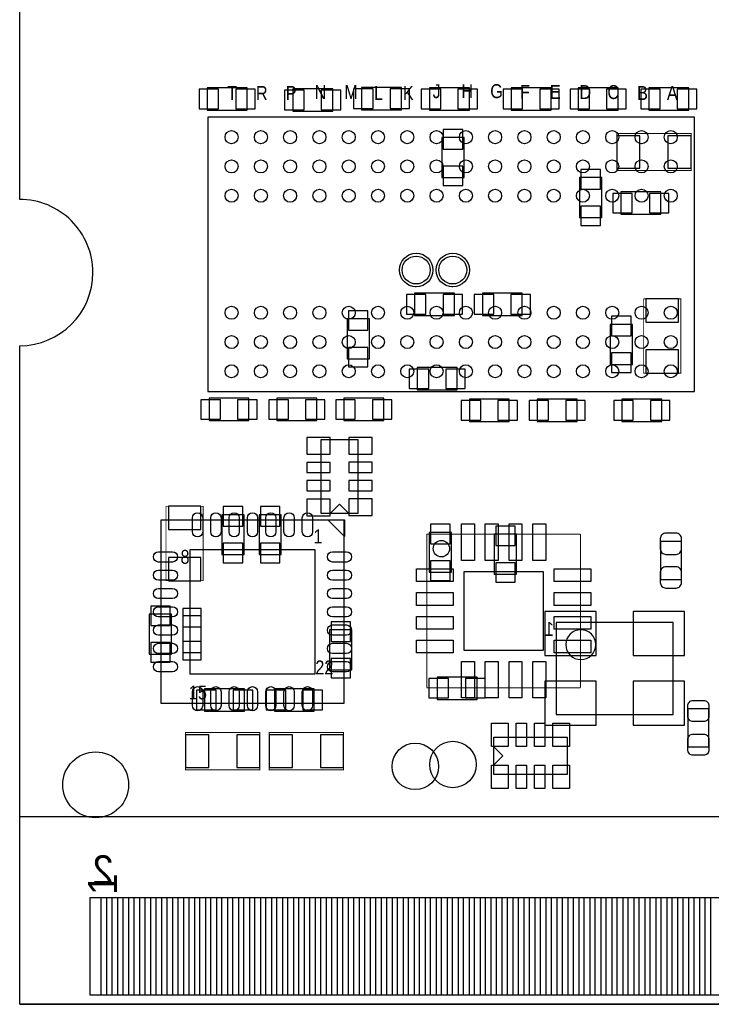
# Model space of a CAD drawing. Extents: x -8.5 to 88.7, y 0 to 55.1.
# Tile 1 of 9: x 0 to 18.9, y 0 to 26.9. Entities that reach past the tile are written whole.
import ezdxf
from ezdxf.enums import TextEntityAlignment as Align

# ---------------------------------------------------------------- set-up
doc = ezdxf.new("R2010")
doc.units = 0
for name, color, linetype in [('BG_OUTLINE', 80, 'CONTINUOUS'), ('PG_ASSEMBLY_BOTTOM', 30, 'CONTINUOUS'), ('PG_ASSEMBLY_TOP', 43, 'CONTINUOUS'), ('PIN_BOTTOM', 211, 'CONTINUOUS'), ('PIN_TOP', 153, 'CONTINUOUS')]:
    doc.layers.add(name, color=color, linetype=linetype)

msp = doc.modelspace()

# ---------------------------------------------------------------- linework, layer by layer
at = {"layer": 'BG_OUTLINE'}
msp.add_lwpolyline([(67.600068, 0), (25.299924, 0), (25.299924, 3.75412, 0.414116), (24.800052, 4.253992, 0.414221), (24.299926, 3.75412), (24.299926, 0), (0, 0), (0, 17.999964, 0.41415), (1.999996, 19.99996, 0.414214), (0, 21.999956), (0, 38.599872), (67.600068, 38.599872), (67.600068, 21.999956, 1.000034), (67.600068, 17.999964)], format="xyb", close=True, dxfattribs=at)
at = {"layer": 'PG_ASSEMBLY_BOTTOM'}
for points in [[(6.213856, 25.047448), (5.121656, 25.047448), (5.121656, 24.437848), (6.213856, 24.437848), (6.213856, 25.047448)], [(10.432796, 25.0571), (9.340596, 25.0571), (9.340596, 24.4475), (10.432796, 24.4475), (10.432796, 25.0571)], [(12.284456, 25.047448), (11.192256, 25.047448), (11.192256, 24.437848), (12.284456, 24.437848), (12.284456, 25.047448)], [(14.519656, 25.047448), (13.427456, 25.047448), (13.427456, 24.437848), (14.519656, 24.437848), (14.519656, 25.047448)], [(16.348456, 25.047448), (15.256256, 25.047448), (15.256256, 24.437848), (16.348456, 24.437848), (16.348456, 25.047448)], [(17.186656, 24.437848), (18.278856, 24.437848), (18.278856, 25.047448), (17.186656, 25.047448), (17.186656, 24.437848)], [(8.550656, 25.022048), (7.458456, 25.022048), (7.458456, 24.412448), (8.550656, 24.412448), (8.550656, 25.022048)], [(11.535156, 23.688548), (11.535156, 22.596348), (12.144756, 22.596348), (12.144756, 23.688548), (11.535156, 23.688548)], [(15.903956, 21.504148), (15.903956, 22.596348), (15.294356, 22.596348), (15.294356, 21.504148), (15.903956, 21.504148)], [(16.424656, 21.593048), (17.516856, 21.593048), (17.516856, 22.202648), (16.424656, 22.202648), (16.424656, 21.593048)], [(11.878056, 19.434048), (10.785856, 19.434048), (10.785856, 18.824448), (11.878056, 18.824448), (11.878056, 19.434048)], [(13.732256, 19.434048), (12.640056, 19.434048), (12.640056, 18.824448), (13.732256, 18.824448), (13.732256, 19.434048)], [(9.553956, 17.643348), (9.553956, 18.735548), (8.944356, 18.735548), (8.944356, 17.643348), (9.553956, 17.643348)], [(16.742156, 17.490948), (16.742156, 18.583148), (16.132556, 18.583148), (16.132556, 17.490948), (16.742156, 17.490948)], [(10.862056, 16.792448), (11.954256, 16.792448), (11.954256, 17.402048), (10.862056, 17.402048), (10.862056, 16.792448)], [(6.264656, 16.563848), (5.172456, 16.563848), (5.172456, 15.954248), (6.264656, 15.954248), (6.264656, 16.563848)], [(8.118856, 16.563848), (7.026656, 16.563848), (7.026656, 15.954248), (8.118856, 15.954248), (8.118856, 16.563848)], [(9.947656, 16.563848), (8.855456, 16.563848), (8.855456, 15.954248), (9.947656, 15.954248), (9.947656, 16.563848)], [(12.284456, 15.928848), (13.376656, 15.928848), (13.376656, 16.538448), (12.284456, 16.538448), (12.284456, 15.928848)], [(15.230856, 16.538448), (14.138656, 16.538448), (14.138656, 15.928848), (15.230856, 15.928848), (15.230856, 16.538448)], [(16.450056, 15.928848), (17.542256, 15.928848), (17.542256, 16.538448), (16.450056, 16.538448), (16.450056, 15.928848)], [(9.2456, 13.42009), (9.2456, 15.42669), (8.2296, 15.426944), (8.229346, 13.42009), (9.2456, 13.42009)], [(8.7376, 13.66901), (8.4836, 13.41501)], [(8.7376, 13.66901), (8.9916, 13.415264)], [(5.52196, 13.382244), (5.52196, 12.290044), (6.13156, 12.290044), (6.13156, 13.382244), (5.52196, 13.382244)], [(6.53796, 13.382244), (6.53796, 12.290044), (7.14756, 12.290044), (7.14756, 13.382244), (6.53796, 13.382244)], [(11.798808, 11.807444), (11.798808, 12.899644), (11.189208, 12.899644), (11.189208, 11.807444), (11.798808, 11.807444)], [(12.967208, 12.848844), (12.967208, 11.756644), (13.576808, 11.756644), (13.576808, 12.848844), (12.967208, 12.848844)], [(3.54076, 10.664444), (3.54076, 9.572244), (4.15036, 9.572244), (4.15036, 10.664444), (3.54076, 10.664444)], [(4.959096, 9.618218), (4.959096, 10.61847), (4.459224, 10.61847), (4.459224, 9.618218), (4.959096, 9.618218)], [(8.46836, 10.232644), (8.46836, 9.140444), (9.07796, 9.140444), (9.07796, 10.232644), (8.46836, 10.232644)], [(14.6558, 7.9248), (17.8562, 7.9248), (17.8562, 10.4394), (14.6558, 10.4394), (14.6558, 7.9248)], [(11.401806, 8.33501), (12.494006, 8.33501), (12.494006, 8.94461), (11.401806, 8.94461), (11.401806, 8.33501)], [(6.14426, 8.619744), (5.05206, 8.619744), (5.05206, 8.010144), (6.14426, 8.010144), (6.14426, 8.619744)], [(8.04926, 8.619744), (6.95706, 8.619744), (6.95706, 8.010144), (8.04926, 8.010144), (8.04926, 8.619744)]]:
    msp.add_lwpolyline(points, dxfattribs=at)
at = {"layer": 'PG_ASSEMBLY_BOTTOM', "const_width": 0.0254}
for points in [[(18.342356, 23.802848), (16.310356, 23.802848), (16.310356, 22.786848), (18.342356, 22.786848), (18.342356, 23.802848)], [(18.062956, 17.249648), (18.062956, 19.281648), (17.046956, 19.281648), (17.046956, 17.249648), (18.062956, 17.249648)], [(5.01396, 11.578844), (5.01396, 13.610844), (3.99796, 13.610844), (3.99796, 11.578844), (5.01396, 11.578844)], [(4.53136, 6.409944), (6.56336, 6.409944), (6.56336, 7.425944), (4.53136, 7.425944), (4.53136, 6.409944)], [(6.81736, 6.409944), (8.84936, 6.409944), (8.84936, 7.425944), (6.81736, 7.425944), (6.81736, 6.409944)]]:
    msp.add_lwpolyline(points, dxfattribs=at)
at = {"layer": 'PG_ASSEMBLY_BOTTOM'}
for points in [[(10.83183, 19.611848, -1), (10.83183, 20.526248, -1), (10.83183, 19.611848), (10.80643, 19.611848)], [(11.832082, 19.611848, -1), (11.832082, 20.526248, -1), (11.832082, 19.611848), (11.806682, 19.611848)], [(15.73784, 9.8298, 1), (14.91996, 9.8298, 1), (15.73784, 9.8298)]]:
    msp.add_lwpolyline(points, format="xyb", dxfattribs=at)
msp.add_lwpolyline([(18.072608, 12.658598), (18.072608, 11.598402), (17.512792, 11.598402), (17.512792, 12.658598)], close=True, dxfattribs=at)
at = {"layer": 'PG_ASSEMBLY_TOP'}
for points in [[(5.139182, 24.250904), (5.139182, 16.750792), (18.43913, 16.750792), (18.43913, 24.250904), (5.139182, 24.250904)], [(3.860038, 13.228066), (3.860038, 8.227822), (8.860282, 8.227822), (8.860282, 13.228066), (3.860038, 13.228066)], [(12.954, 7.298944), (14.9606, 7.298944), (14.9606, 6.282944), (12.954, 6.282944), (12.954, 7.298944)], [(13.20292, 6.790944), (12.94892, 7.044944)], [(13.20292, 6.790944), (12.94892, 6.536944)], [(0.001016, 0), (0.001016, 5.129022), (67.750944, 5.129022), (67.750944, 0)], [(0.001016, 0), (24.300942, 0)]]:
    msp.add_lwpolyline(points, dxfattribs=at)
for points in [[(8.41756, 13.242544), (8.87476, 13.242544), (8.87476, 12.785344)], [(18.262092, 8.086598), (18.821908, 8.086598), (18.821908, 7.026402), (18.262092, 7.026402)]]:
    msp.add_lwpolyline(points, close=True, dxfattribs=at)
at = {"layer": 'PG_ASSEMBLY_TOP', "const_width": 0.0254}
for points in [[(11.121136, 12.853416), (15.32128, 12.853416)], [(11.121136, 8.653272), (11.121136, 12.853416)], [(15.32128, 12.853416), (15.32128, 8.653272)], [(15.32128, 8.653272), (11.121136, 8.653272)]]:
    msp.add_lwpolyline(points, dxfattribs=at)
at = {"layer": 'PG_ASSEMBLY_TOP'}
msp.add_lwpolyline([(11.744706, 12.453366, -0.414271), (11.521186, 12.229846, -0.414144), (11.297666, 12.453366, -0.414156), (11.521186, 12.676886, -0.414144)], format="xyb", close=True, dxfattribs=at)
at = {"layer": 'PIN_BOTTOM'}
for points in [[(5.43433, 24.475948), (5.43433, 25.009348), (4.90093, 25.009348), (4.90093, 24.475948)], [(6.434582, 24.475948), (6.434582, 25.009348), (5.901182, 25.009348), (5.901182, 24.475948)], [(7.77113, 24.450548), (7.77113, 24.983948), (7.23773, 24.983948), (7.23773, 24.450548)], [(8.771382, 24.450548), (8.771382, 24.983948), (8.237982, 24.983948), (8.237982, 24.450548)], [(9.65327, 24.4856), (9.65327, 25.019), (9.11987, 25.019), (9.11987, 24.4856)], [(10.653522, 24.4856), (10.653522, 25.019), (10.120122, 25.019), (10.120122, 24.4856)], [(11.50493, 24.475948), (11.50493, 25.009348), (10.97153, 25.009348), (10.97153, 24.475948)], [(12.505182, 24.475948), (12.505182, 25.009348), (11.971782, 25.009348), (11.971782, 24.475948)], [(13.74013, 24.475948), (13.74013, 25.009348), (13.20673, 25.009348), (13.20673, 24.475948)], [(14.740382, 24.475948), (14.740382, 25.009348), (14.206982, 25.009348), (14.206982, 24.475948)], [(15.56893, 24.475948), (15.56893, 25.009348), (15.03553, 25.009348), (15.03553, 24.475948)], [(16.569182, 24.475948), (16.569182, 25.009348), (16.035782, 25.009348), (16.035782, 24.475948)], [(16.96593, 25.009348), (16.96593, 24.475948), (17.49933, 24.475948), (17.49933, 25.009348)], [(17.966182, 25.009348), (17.966182, 24.475948), (18.499582, 24.475948), (18.499582, 25.009348)], [(12.106656, 23.909274), (11.573256, 23.909274), (11.573256, 23.375874), (12.106656, 23.375874)], [(16.310356, 23.739348), (16.310356, 22.850348), (16.945356, 22.850348), (16.945356, 23.739348)], [(17.707356, 23.739348), (17.707356, 22.850348), (18.342356, 22.850348), (18.342356, 23.739348)], [(12.106656, 22.909022), (11.573256, 22.909022), (11.573256, 22.375622), (12.106656, 22.375622)], [(15.332456, 22.283674), (15.865856, 22.283674), (15.865856, 22.817074), (15.332456, 22.817074)], [(16.20393, 22.164548), (16.20393, 21.631148), (16.73733, 21.631148), (16.73733, 22.164548)], [(17.204182, 22.164548), (17.204182, 21.631148), (17.737582, 21.631148), (17.737582, 22.164548)], [(15.332456, 21.283422), (15.865856, 21.283422), (15.865856, 21.816822), (15.332456, 21.816822)], [(11.09853, 18.862548), (11.09853, 19.395948), (10.56513, 19.395948), (10.56513, 18.862548)], [(12.098782, 18.862548), (12.098782, 19.395948), (11.565382, 19.395948), (11.565382, 18.862548)], [(12.95273, 18.862548), (12.95273, 19.395948), (12.41933, 19.395948), (12.41933, 18.862548)], [(13.952982, 18.862548), (13.952982, 19.395948), (13.419582, 19.395948), (13.419582, 18.862548)], [(17.999456, 19.281648), (17.110456, 19.281648), (17.110456, 18.646648), (17.999456, 18.646648)], [(8.982456, 18.422874), (9.515856, 18.422874), (9.515856, 18.956274), (8.982456, 18.956274)], [(16.170656, 18.270474), (16.704056, 18.270474), (16.704056, 18.803874), (16.170656, 18.803874)], [(8.982456, 17.422622), (9.515856, 17.422622), (9.515856, 17.956022), (8.982456, 17.956022)], [(16.170656, 17.270222), (16.704056, 17.270222), (16.704056, 17.803622), (16.170656, 17.803622)], [(17.999456, 17.884648), (17.110456, 17.884648), (17.110456, 17.249648), (17.999456, 17.249648)], [(10.64133, 17.363948), (10.64133, 16.830548), (11.17473, 16.830548), (11.17473, 17.363948)], [(11.641582, 17.363948), (11.641582, 16.830548), (12.174982, 16.830548), (12.174982, 17.363948)], [(5.48513, 15.992348), (5.48513, 16.525748), (4.95173, 16.525748), (4.95173, 15.992348)], [(6.485382, 15.992348), (6.485382, 16.525748), (5.951982, 16.525748), (5.951982, 15.992348)], [(7.33933, 15.992348), (7.33933, 16.525748), (6.80593, 16.525748), (6.80593, 15.992348)], [(8.339582, 15.992348), (8.339582, 16.525748), (7.806182, 16.525748), (7.806182, 15.992348)], [(9.16813, 15.992348), (9.16813, 16.525748), (8.63473, 16.525748), (8.63473, 15.992348)], [(10.168382, 15.992348), (10.168382, 16.525748), (9.634982, 16.525748), (9.634982, 15.992348)], [(12.06373, 16.500348), (12.06373, 15.966948), (12.59713, 15.966948), (12.59713, 16.500348)], [(13.063982, 16.500348), (13.063982, 15.966948), (13.597382, 15.966948), (13.597382, 16.500348)], [(14.45133, 15.966948), (14.45133, 16.500348), (13.91793, 16.500348), (13.91793, 15.966948)], [(15.451582, 15.966948), (15.451582, 16.500348), (14.918182, 16.500348), (14.918182, 15.966948)], [(16.22933, 16.500348), (16.22933, 15.966948), (16.76273, 15.966948), (16.76273, 16.500348)], [(17.229582, 16.500348), (17.229582, 15.966948), (17.762982, 15.966948), (17.762982, 16.500348)], [(7.8486, 15.033752), (8.4836, 15.033752), (8.4836, 15.490952), (7.8486, 15.490952)], [(8.9916, 15.034514), (9.6266, 15.034514), (9.6266, 15.491714), (8.9916, 15.491714)], [(7.8486, 14.533626), (8.4836, 14.533626), (8.4836, 14.813026), (7.8486, 14.813026)], [(8.9916, 14.534388), (9.6266, 14.534388), (9.6266, 14.813788), (8.9916, 14.813788)], [(7.8486, 14.0335), (8.4836, 14.0335), (8.4836, 14.3129), (7.8486, 14.3129)], [(8.9916, 14.034262), (9.6266, 14.034262), (9.6266, 14.313662), (8.9916, 14.313662)], [(7.8486, 13.353034), (8.4836, 13.353034), (8.4836, 13.810234), (7.8486, 13.810234)], [(8.9916, 13.356336), (9.6266, 13.356336), (9.6266, 13.813536), (8.9916, 13.813536)], [(4.95046, 13.610844), (4.06146, 13.610844), (4.06146, 12.975844), (4.95046, 12.975844)], [(6.09346, 13.60297), (5.56006, 13.60297), (5.56006, 13.06957), (6.09346, 13.06957)], [(7.10946, 13.60297), (6.57606, 13.60297), (6.57606, 13.06957), (7.10946, 13.06957)], [(11.227308, 12.58697), (11.760708, 12.58697), (11.760708, 13.12037), (11.227308, 13.12037)], [(13.538708, 13.06957), (13.005308, 13.06957), (13.005308, 12.53617), (13.538708, 12.53617)], [(6.09346, 12.602718), (5.56006, 12.602718), (5.56006, 12.069318), (6.09346, 12.069318)], [(7.10946, 12.602718), (6.57606, 12.602718), (6.57606, 12.069318), (7.10946, 12.069318)], [(4.95046, 12.213844), (4.06146, 12.213844), (4.06146, 11.578844), (4.95046, 11.578844)], [(11.227308, 11.586718), (11.760708, 11.586718), (11.760708, 12.120118), (11.227308, 12.120118)], [(13.538708, 12.069318), (13.005308, 12.069318), (13.005308, 11.535918), (13.538708, 11.535918)], [(4.11226, 10.88517), (3.57886, 10.88517), (3.57886, 10.35177), (4.11226, 10.35177)], [(4.459097, 10.818495), (4.459097, 10.318369), (4.959223, 10.318369), (4.959223, 10.818495)], [(14.349476, 10.734548), (14.349476, 9.534652), (15.749524, 9.534652), (15.749524, 10.734548)], [(16.762476, 10.734548), (16.762476, 9.534652), (18.162524, 9.534652), (18.162524, 10.734548)], [(9.03986, 10.45337), (8.50646, 10.45337), (8.50646, 9.91997), (9.03986, 9.91997)], [(4.11226, 9.884918), (3.57886, 9.884918), (3.57886, 9.351518), (4.11226, 9.351518)], [(4.459097, 9.918319), (4.459097, 9.418193), (4.959223, 9.418193), (4.959223, 9.918319)], [(9.03986, 9.453118), (8.50646, 9.453118), (8.50646, 8.919718), (9.03986, 8.919718)], [(11.18108, 8.90651), (11.18108, 8.37311), (11.71448, 8.37311), (11.71448, 8.90651)], [(12.181332, 8.90651), (12.181332, 8.37311), (12.714732, 8.37311), (12.714732, 8.90651)], [(14.349476, 8.829548), (14.349476, 7.629652), (15.749524, 7.629652), (15.749524, 8.829548)], [(16.762476, 8.829548), (16.762476, 7.629652), (18.162524, 7.629652), (18.162524, 8.829548)], [(5.364734, 8.048244), (5.364734, 8.581644), (4.831334, 8.581644), (4.831334, 8.048244)], [(6.364986, 8.048244), (6.364986, 8.581644), (5.831586, 8.581644), (5.831586, 8.048244)], [(7.269734, 8.048244), (7.269734, 8.581644), (6.736334, 8.581644), (6.736334, 8.048244)], [(8.269986, 8.048244), (8.269986, 8.581644), (7.736586, 8.581644), (7.736586, 8.048244)], [(5.16636, 6.473444), (5.16636, 7.362444), (4.53136, 7.362444), (4.53136, 6.473444)], [(6.56336, 6.473444), (6.56336, 7.362444), (5.92836, 7.362444), (5.92836, 6.473444)], [(7.45236, 6.473444), (7.45236, 7.362444), (6.81736, 7.362444), (6.81736, 6.473444)], [(8.84936, 6.473444), (8.84936, 7.362444), (8.21436, 7.362444), (8.21436, 6.473444)], [(2.226056, 0.25019), (2.226056, 2.91719), (2.676144, 2.91719), (2.676144, 0.25019)], [(2.826004, 0.25019), (2.826004, 2.91719), (3.276092, 2.91719), (3.276092, 0.25019)], [(3.425952, 0.25019), (3.425952, 2.91719), (3.87604, 2.91719), (3.87604, 0.25019)], [(4.0259, 0.25019), (4.0259, 2.91719), (4.475988, 2.91719), (4.475988, 0.25019)], [(4.625848, 0.25019), (4.625848, 2.91719), (5.075936, 2.91719), (5.075936, 0.25019)], [(5.22605, 0.25019), (5.22605, 2.91719), (5.676138, 2.91719), (5.676138, 0.25019)], [(5.825998, 0.25019), (5.825998, 2.91719), (6.276086, 2.91719), (6.276086, 0.25019)], [(6.425946, 0.25019), (6.425946, 2.91719), (6.876034, 2.91719), (6.876034, 0.25019)], [(7.025894, 0.25019), (7.025894, 2.91719), (7.475982, 2.91719), (7.475982, 0.25019)], [(7.625842, 0.25019), (7.625842, 2.91719), (8.07593, 2.91719), (8.07593, 0.25019)], [(8.226044, 0.25019), (8.226044, 2.91719), (8.676132, 2.91719), (8.676132, 0.25019)], [(8.825992, 0.25019), (8.825992, 2.91719), (9.27608, 2.91719), (9.27608, 0.25019)], [(9.42594, 0.25019), (9.42594, 2.91719), (9.876028, 2.91719), (9.876028, 0.25019)], [(10.025888, 0.25019), (10.025888, 2.91719), (10.475976, 2.91719), (10.475976, 0.25019)], [(10.625836, 0.25019), (10.625836, 2.91719), (11.075924, 2.91719), (11.075924, 0.25019)], [(11.226038, 0.25019), (11.226038, 2.91719), (11.676126, 2.91719), (11.676126, 0.25019)], [(11.825986, 0.25019), (11.825986, 2.91719), (12.276074, 2.91719), (12.276074, 0.25019)], [(12.425934, 0.25019), (12.425934, 2.91719), (12.876022, 2.91719), (12.876022, 0.25019)], [(13.025882, 0.25019), (13.025882, 2.91719), (13.47597, 2.91719), (13.47597, 0.25019)], [(13.62583, 0.25019), (13.62583, 2.91719), (14.075918, 2.91719), (14.075918, 0.25019)], [(14.226032, 0.25019), (14.226032, 2.91719), (14.67612, 2.91719), (14.67612, 0.25019)], [(14.82598, 0.25019), (14.82598, 2.91719), (15.276068, 2.91719), (15.276068, 0.25019)], [(15.425928, 0.25019), (15.425928, 2.91719), (15.876016, 2.91719), (15.876016, 0.25019)], [(16.025876, 0.25019), (16.025876, 2.91719), (16.475964, 2.91719), (16.475964, 0.25019)], [(16.625824, 0.25019), (16.625824, 2.91719), (17.075912, 2.91719), (17.075912, 0.25019)], [(17.226026, 0.25019), (17.226026, 2.91719), (17.676114, 2.91719), (17.676114, 0.25019)], [(17.825974, 0.25019), (17.825974, 2.91719), (18.276062, 2.91719), (18.276062, 0.25019)], [(18.425922, 0.25019), (18.425922, 2.91719), (18.87601, 2.91719), (18.87601, 0.25019)]]:
    msp.add_lwpolyline(points, close=True, dxfattribs=at)
for points in [[(17.502632, 12.728448), (17.502632, 12.44854, 0.414846), (17.652746, 12.298426), (17.932654, 12.298426, 0.414846), (18.082768, 12.44854), (18.082768, 12.728448, 0.414846), (17.932654, 12.878562), (17.652746, 12.878562, 0.414846)], [(18.082768, 11.528552), (18.082768, 11.80846, 0.414846), (17.932654, 11.958574), (17.652746, 11.958574, 0.414846), (17.502632, 11.80846), (17.502632, 11.528552, 0.414846), (17.652746, 11.378438), (17.932654, 11.378438, 0.414846)]]:
    msp.add_lwpolyline(points, format="xyb", close=True, dxfattribs=at)
for centre, radius in [((10.83183, 20.069048), 0.381), ((11.832082, 20.069048), 0.381), ((11.8364, 6.5532), 0.635), ((2.075942, 5.999988), 0.900049)]:
    msp.add_circle(centre, radius, dxfattribs=at)
at = {"layer": 'PIN_TOP'}
for points in [[(4.720336, 12.912344), (4.720336, 13.293344, -1), (4.999736, 13.293344), (4.999736, 12.912344, -1)], [(5.220462, 12.912344), (5.220462, 13.293344, -1), (5.499862, 13.293344), (5.499862, 12.912344, -1)], [(5.720334, 12.912344), (5.720334, 13.293344, -1), (5.999734, 13.293344), (5.999734, 12.912344, -1)], [(6.22046, 12.912344), (6.22046, 13.293344, -1), (6.49986, 13.293344), (6.49986, 12.912344, -1)], [(6.720586, 12.912344), (6.720586, 13.293344, -1), (6.999986, 13.293344), (6.999986, 12.912344, -1)], [(7.220458, 12.912344), (7.220458, 13.293344, -1), (7.499858, 13.293344), (7.499858, 12.912344, -1)], [(7.720584, 12.912344), (7.720584, 13.293344, -1), (7.999984, 13.293344), (7.999984, 12.912344, -1)], [(4.17576, 12.088368), (3.79476, 12.088368, -1), (3.79476, 12.367768), (4.17576, 12.367768, -1)], [(8.92556, 12.088368), (8.54456, 12.088368, -1), (8.54456, 12.367768), (8.92556, 12.367768, -1)], [(4.17576, 11.588242), (3.79476, 11.588242, -1), (3.79476, 11.867642), (4.17576, 11.867642, -1)], [(8.92556, 11.588242), (8.54456, 11.588242, -1), (8.54456, 11.867642), (8.92556, 11.867642, -1)], [(4.17576, 11.08837), (3.79476, 11.08837, -1), (3.79476, 11.36777), (4.17576, 11.36777, -1)], [(8.92556, 11.08837), (8.54456, 11.08837, -1), (8.54456, 11.36777), (8.92556, 11.36777, -1)], [(4.17576, 10.588244), (3.79476, 10.588244, -1), (3.79476, 10.867644), (4.17576, 10.867644, -1)], [(8.92556, 10.588244), (8.54456, 10.588244, -1), (8.54456, 10.867644), (8.92556, 10.867644, -1)], [(4.17576, 10.088118), (3.79476, 10.088118, -1), (3.79476, 10.367518), (4.17576, 10.367518, -1)], [(8.92556, 10.088118), (8.54456, 10.088118, -1), (8.54456, 10.367518), (8.92556, 10.367518, -1)], [(4.17576, 9.588246), (3.79476, 9.588246, -1), (3.79476, 9.867646), (4.17576, 9.867646, -1)], [(8.92556, 9.588246), (8.54456, 9.588246, -1), (8.54456, 9.867646), (8.92556, 9.867646, -1)], [(4.17576, 9.08812), (3.79476, 9.08812, -1), (3.79476, 9.36752), (4.17576, 9.36752, -1)], [(8.92556, 9.08812), (8.54456, 9.08812, -1), (8.54456, 9.36752), (8.92556, 9.36752, -1)], [(4.720336, 8.162544), (4.720336, 8.543544, -1), (4.999736, 8.543544), (4.999736, 8.162544, -1)], [(5.220462, 8.162544), (5.220462, 8.543544, -1), (5.499862, 8.543544), (5.499862, 8.162544, -1)], [(5.720334, 8.162544), (5.720334, 8.543544, -1), (5.999734, 8.543544), (5.999734, 8.162544, -1)], [(6.22046, 8.162544), (6.22046, 8.543544, -1), (6.49986, 8.543544), (6.49986, 8.162544, -1)], [(6.720586, 8.162544), (6.720586, 8.543544, -1), (6.999986, 8.543544), (6.999986, 8.162544, -1)], [(7.220458, 8.162544), (7.220458, 8.543544, -1), (7.499858, 8.543544), (7.499858, 8.162544, -1)], [(7.720584, 8.162544), (7.720584, 8.543544, -1), (7.999984, 8.543544), (7.999984, 8.162544, -1)], [(18.832068, 8.156448), (18.832068, 7.87654, -0.414846), (18.681954, 7.726426), (18.402046, 7.726426, -0.414846), (18.251932, 7.87654), (18.251932, 8.156448, -0.414846), (18.402046, 8.306562), (18.681954, 8.306562, -0.414846)], [(18.251932, 6.956552), (18.251932, 7.23646, -0.414846), (18.402046, 7.386574), (18.681954, 7.386574, -0.414846), (18.832068, 7.23646), (18.832068, 6.956552, -0.414846), (18.681954, 6.806438), (18.402046, 6.806438, -0.414846)]]:
    msp.add_lwpolyline(points, format="xyb", close=True, dxfattribs=at)
for points in [[(12.071096, 12.133326), (12.071096, 13.133324), (12.421108, 13.133324), (12.421108, 12.133326)], [(12.721082, 12.133326), (12.721082, 13.133324), (13.071094, 13.133324), (13.071094, 12.133326)], [(13.371322, 12.133326), (13.371322, 13.133324), (13.721334, 13.133324), (13.721334, 12.133326)], [(14.021308, 12.133326), (14.021308, 13.133324), (14.37132, 13.133324), (14.37132, 12.133326)], [(4.65836, 12.429744), (8.06196, 12.429744), (8.06196, 9.026144), (4.65836, 9.026144)], [(10.840974, 11.553444), (10.840974, 11.903456), (11.840972, 11.903456), (11.840972, 11.553444)], [(14.60119, 11.553444), (14.60119, 11.903456), (15.601188, 11.903456), (15.601188, 11.553444)], [(12.1412, 9.673336), (12.1412, 11.833352), (14.301216, 11.833352), (14.301216, 9.673336)], [(10.840974, 10.903458), (10.840974, 11.25347), (11.840972, 11.25347), (11.840972, 10.903458)], [(14.60119, 10.903458), (14.60119, 11.25347), (15.601188, 11.25347), (15.601188, 10.903458)], [(10.840974, 10.253218), (10.840974, 10.60323), (11.840972, 10.60323), (11.840972, 10.253218)], [(14.60119, 10.253218), (14.60119, 10.60323), (15.601188, 10.60323), (15.601188, 10.253218)], [(10.840974, 9.603232), (10.840974, 9.953244), (11.840972, 9.953244), (11.840972, 9.603232)], [(14.60119, 9.603232), (14.60119, 9.953244), (15.601188, 9.953244), (15.601188, 9.603232)], [(12.071096, 8.37311), (12.071096, 9.373108), (12.421108, 9.373108), (12.421108, 8.37311)], [(12.721082, 8.37311), (12.721082, 9.373108), (13.071094, 9.373108), (13.071094, 8.37311)], [(13.371322, 8.37311), (13.371322, 9.373108), (13.721334, 9.373108), (13.721334, 8.37311)], [(14.021308, 8.37311), (14.021308, 9.373108), (14.37132, 9.373108), (14.37132, 8.37311)], [(12.889992, 7.044944), (12.889992, 7.679944), (13.347192, 7.679944), (13.347192, 7.044944)], [(13.567918, 7.044944), (13.567918, 7.679944), (13.847318, 7.679944), (13.847318, 7.044944)], [(14.068044, 7.044944), (14.068044, 7.679944), (14.347444, 7.679944), (14.347444, 7.044944)], [(14.56817, 7.044944), (14.56817, 7.679944), (15.02537, 7.679944), (15.02537, 7.044944)], [(12.88669, 5.901944), (12.88669, 6.536944), (13.34389, 6.536944), (13.34389, 5.901944)], [(13.567156, 5.901944), (13.567156, 6.536944), (13.846556, 6.536944), (13.846556, 5.901944)], [(14.067282, 5.901944), (14.067282, 6.536944), (14.346682, 6.536944), (14.346682, 5.901944)], [(14.567408, 5.901944), (14.567408, 6.536944), (15.024608, 6.536944), (15.024608, 5.901944)], [(1.925828, 0.25019), (1.925828, 2.91719), (2.375916, 2.91719), (2.375916, 0.25019)], [(2.52603, 0.25019), (2.52603, 2.91719), (2.976118, 2.91719), (2.976118, 0.25019)], [(3.125978, 0.25019), (3.125978, 2.91719), (3.576066, 2.91719), (3.576066, 0.25019)], [(3.725926, 0.25019), (3.725926, 2.91719), (4.176014, 2.91719), (4.176014, 0.25019)], [(4.325874, 0.25019), (4.325874, 2.91719), (4.775962, 2.91719), (4.775962, 0.25019)], [(4.925822, 0.25019), (4.925822, 2.91719), (5.37591, 2.91719), (5.37591, 0.25019)], [(5.526024, 0.25019), (5.526024, 2.91719), (5.976112, 2.91719), (5.976112, 0.25019)], [(6.125972, 0.25019), (6.125972, 2.91719), (6.57606, 2.91719), (6.57606, 0.25019)], [(6.72592, 0.25019), (6.72592, 2.91719), (7.176008, 2.91719), (7.176008, 0.25019)], [(7.325868, 0.25019), (7.325868, 2.91719), (7.775956, 2.91719), (7.775956, 0.25019)], [(7.925816, 0.25019), (7.925816, 2.91719), (8.375904, 2.91719), (8.375904, 0.25019)], [(8.526018, 0.25019), (8.526018, 2.91719), (8.976106, 2.91719), (8.976106, 0.25019)], [(9.125966, 0.25019), (9.125966, 2.91719), (9.576054, 2.91719), (9.576054, 0.25019)], [(9.725914, 0.25019), (9.725914, 2.91719), (10.176002, 2.91719), (10.176002, 0.25019)], [(10.325862, 0.25019), (10.325862, 2.91719), (10.77595, 2.91719), (10.77595, 0.25019)], [(10.92581, 0.25019), (10.92581, 2.91719), (11.375898, 2.91719), (11.375898, 0.25019)], [(11.526012, 0.25019), (11.526012, 2.91719), (11.9761, 2.91719), (11.9761, 0.25019)], [(12.12596, 0.25019), (12.12596, 2.91719), (12.576048, 2.91719), (12.576048, 0.25019)], [(12.725908, 0.25019), (12.725908, 2.91719), (13.175996, 2.91719), (13.175996, 0.25019)], [(13.325856, 0.25019), (13.325856, 2.91719), (13.775944, 2.91719), (13.775944, 0.25019)], [(13.926058, 0.25019), (13.926058, 2.91719), (14.376146, 2.91719), (14.376146, 0.25019)], [(14.526006, 0.25019), (14.526006, 2.91719), (14.976094, 2.91719), (14.976094, 0.25019)], [(15.125954, 0.25019), (15.125954, 2.91719), (15.576042, 2.91719), (15.576042, 0.25019)], [(15.725902, 0.25019), (15.725902, 2.91719), (16.17599, 2.91719), (16.17599, 0.25019)], [(16.32585, 0.25019), (16.32585, 2.91719), (16.775938, 2.91719), (16.775938, 0.25019)], [(16.926052, 0.25019), (16.926052, 2.91719), (17.37614, 2.91719), (17.37614, 0.25019)], [(17.526, 0.25019), (17.526, 2.91719), (17.976088, 2.91719), (17.976088, 0.25019)], [(18.125948, 0.25019), (18.125948, 2.91719), (18.576036, 2.91719), (18.576036, 0.25019)], [(18.725896, 0.25019), (18.725896, 2.91719), (19.175984, 2.91719), (19.175984, 0.25019)]]:
    msp.add_lwpolyline(points, close=True, dxfattribs=at)
for centre, radius in [((5.789168, 23.70074), 0.1778), ((6.589268, 23.70074), 0.1778), ((7.389114, 23.70074), 0.1778), ((8.189214, 23.70074), 0.1778), ((8.98906, 23.70074), 0.1778), ((9.78916, 23.70074), 0.1778), ((10.58926, 23.70074), 0.1778), ((11.389106, 23.70074), 0.1778), ((12.189206, 23.70074), 0.1778), ((12.989052, 23.70074), 0.1778), ((13.789152, 23.70074), 0.1778), ((14.589252, 23.70074), 0.1778), ((15.389098, 23.70074), 0.1778), ((16.189198, 23.70074), 0.1778), ((16.989044, 23.70074), 0.1778), ((17.789144, 23.70074), 0.1778), ((5.789168, 22.900894), 0.1778), ((6.589268, 22.900894), 0.1778), ((7.389114, 22.900894), 0.1778), ((8.189214, 22.900894), 0.1778), ((8.98906, 22.900894), 0.1778), ((9.78916, 22.900894), 0.1778), ((10.58926, 22.900894), 0.1778), ((11.389106, 22.900894), 0.1778), ((12.189206, 22.900894), 0.1778), ((12.989052, 22.900894), 0.1778), ((13.789152, 22.900894), 0.1778), ((14.589252, 22.900894), 0.1778), ((15.389098, 22.900894), 0.1778), ((16.189198, 22.900894), 0.1778), ((16.989044, 22.900894), 0.1778), ((17.789144, 22.900894), 0.1778), ((5.789168, 22.100794), 0.1778), ((6.589268, 22.100794), 0.1778), ((7.389114, 22.100794), 0.1778), ((8.189214, 22.100794), 0.1778), ((8.98906, 22.100794), 0.1778), ((9.78916, 22.100794), 0.1778), ((10.58926, 22.100794), 0.1778), ((11.389106, 22.100794), 0.1778), ((12.189206, 22.100794), 0.1778), ((12.989052, 22.100794), 0.1778), ((13.789152, 22.100794), 0.1778), ((14.589252, 22.100794), 0.1778), ((15.389098, 22.100794), 0.1778), ((16.189198, 22.100794), 0.1778), ((16.989044, 22.100794), 0.1778), ((17.789144, 22.100794), 0.1778), ((5.789168, 18.900902), 0.1778), ((6.589268, 18.900902), 0.1778), ((7.389114, 18.900902), 0.1778), ((8.189214, 18.900902), 0.1778), ((8.98906, 18.900902), 0.1778), ((9.78916, 18.900902), 0.1778), ((10.58926, 18.900902), 0.1778), ((11.389106, 18.900902), 0.1778), ((12.189206, 18.900902), 0.1778), ((12.989052, 18.900902), 0.1778), ((13.789152, 18.900902), 0.1778), ((14.589252, 18.900902), 0.1778), ((15.389098, 18.900902), 0.1778), ((16.189198, 18.900902), 0.1778), ((16.989044, 18.900902), 0.1778), ((17.789144, 18.900902), 0.1778), ((5.789168, 18.100802), 0.1778), ((6.589268, 18.100802), 0.1778), ((7.389114, 18.100802), 0.1778), ((8.189214, 18.100802), 0.1778), ((8.98906, 18.100802), 0.1778), ((9.78916, 18.100802), 0.1778), ((10.58926, 18.100802), 0.1778), ((11.389106, 18.100802), 0.1778), ((12.189206, 18.100802), 0.1778), ((12.989052, 18.100802), 0.1778), ((13.789152, 18.100802), 0.1778), ((14.589252, 18.100802), 0.1778), ((15.389098, 18.100802), 0.1778), ((16.189198, 18.100802), 0.1778), ((16.989044, 18.100802), 0.1778), ((17.789144, 18.100802), 0.1778), ((5.789168, 17.300956), 0.1778), ((6.589268, 17.300956), 0.1778), ((7.389114, 17.300956), 0.1778), ((8.189214, 17.300956), 0.1778), ((8.98906, 17.300956), 0.1778), ((9.78916, 17.300956), 0.1778), ((10.58926, 17.300956), 0.1778), ((11.389106, 17.300956), 0.1778), ((12.189206, 17.300956), 0.1778), ((12.989052, 17.300956), 0.1778), ((13.789152, 17.300956), 0.1778), ((14.589252, 17.300956), 0.1778), ((15.389098, 17.300956), 0.1778), ((16.189198, 17.300956), 0.1778), ((16.989044, 17.300956), 0.1778), ((17.789144, 17.300956), 0.1778), ((10.8077, 6.5024), 0.635), ((2.075942, 5.999988), 0.900049)]:
    msp.add_circle(centre, radius, dxfattribs=at)

# ---------------------------------------------------------------- texts
at = {"layer": 'PG_ASSEMBLY_BOTTOM', "text_generation_flag": 2, "width": 0.866667}
msp.add_text('1', height=0.381, dxfattribs=at).set_placement((14.5923, 10.0711))
at = {"layer": 'PG_ASSEMBLY_BOTTOM', "text_generation_flag": 2, "width": 0.987138}
msp.add_text('2', height=0.78994, dxfattribs=at).set_placement((2.27838, 3.28168), align=Align.CENTER)
at = {"layer": 'PG_ASSEMBLY_TOP', "width": 0.866667}
for s, p in [('T', (5.667756, 24.717248)), ('R', (6.455156, 24.717248)), ('P', (7.267956, 24.717248)), ('N', (8.055356, 24.742648)), ('M', (8.868156, 24.742648)), ('L', (9.680956, 24.717248)), ('K', (10.468356, 24.717248)), ('J', (11.281156, 24.768048)), ('H', (12.068556, 24.768048)), ('G', (12.855956, 24.768048)), ('F', (13.668756, 24.742648)), ('E', (14.481556, 24.742648)), ('D', (15.294356, 24.742648)), ('C', (16.056356, 24.742648)), ('B', (16.869156, 24.717248)), ('A', (17.681956, 24.717248)), ('1', (8.0264, 12.5984)), ('8', (4.3942, 12.0396)), ('22', (8.0772, 9.017)), ('15', (4.6228, 8.3312))]:
    msp.add_text(s, height=0.381, dxfattribs=at).set_placement(p)
at = {"layer": 'PG_ASSEMBLY_TOP', "width": 0.987138}
msp.add_text('1', height=0.78994, rotation=90, dxfattribs=at).set_placement((2.65938, 3.28168), align=Align.CENTER)

doc.saveas('drawing.dxf')
